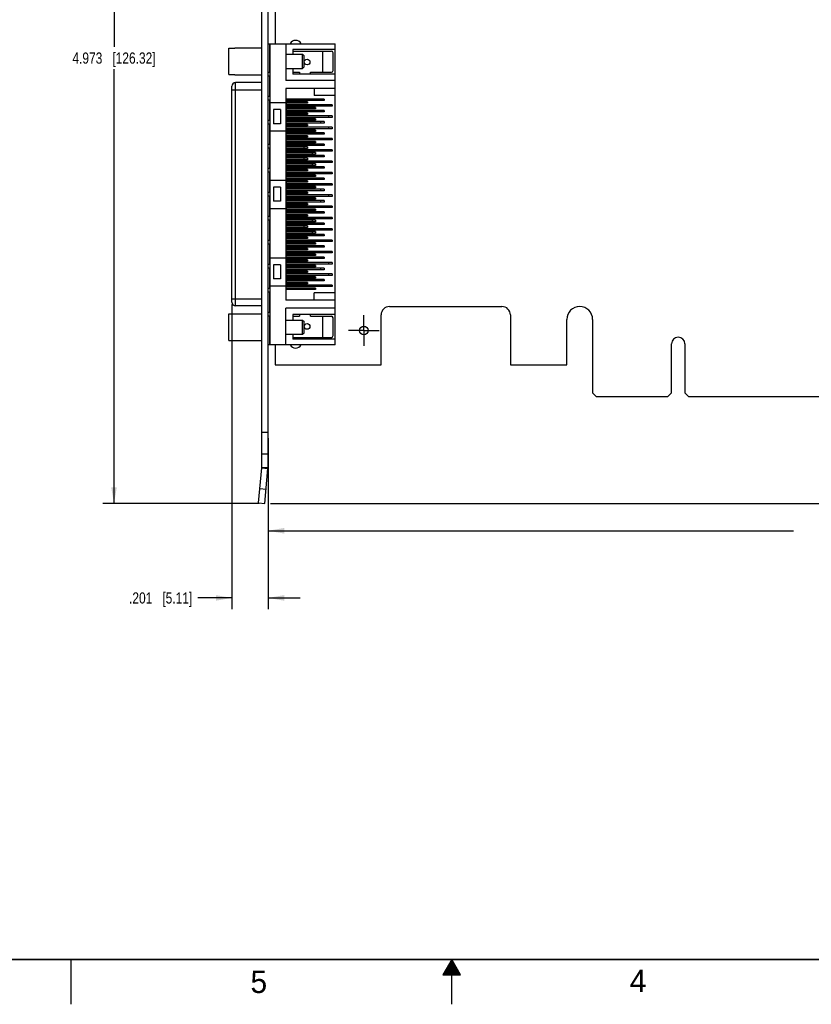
# Model space of a CAD drawing. Header units: inches. Extents: x 0 to 34, y 0 to 22.
# Tile 3 of 13: x 12.2 to 21, y 0 to 11. Entities that reach past the tile are written whole.
import ezdxf

# ---------------------------------------------------------------- set-up
doc = ezdxf.new("R2010")
doc.units = ezdxf.units.IN
doc.header["$LTSCALE"] = 1.87
doc.header["$MEASUREMENT"] = 0
doc.linetypes.add('CENTER', pattern=[0.6, 0.375, -0.075, 0.075, -0.075])
doc.layers.get('0').update_dxf_attribs({"linetype": 'CONTINUOUS'})
for name, color, linetype in [('02___PRT_ALL_AXES', 7, 'CONTINUOUS'), ('5_ALL_CURVES', 7, 'CONTINUOUS'), ('DIMENSIONS', 7, 'CONTINUOUS')]:
    doc.layers.add(name, color=color, linetype=linetype)
doc.styles.get("Standard").update_dxf_attribs({"font": 'txt', "width": 0.8})
doc.styles.add('TEXTSTYLE_2', font='txt')
doc.dimstyles.new('DIMSTYLE_1', dxfattribs={"dimtxt": 0.125, "dimasz": 0.18, "dimexe": 0.125, "dimexo": 0.0625, "dimgap": 0.0625, "dimtad": 0, "dimtih": 1, "dimtoh": 1, "dimdec": 3, "dimlfac": 0.5, "dimzin": 4, "dimdsep": 46, "dimtxsty": 'STANDARD', "dimblk": '_FILLED', "dimblk1": '_FILLED', "dimblk2": '_FILLED', "dimcen": 0.09, "dimadec": 3, "dimazin": 1, "dimtp": 0.001, "dimtm": 0.001, "dimtfac": 1, "dimtdec": 3, "dimtofl": 0, "dimtmove": 0, "dimatfit": 3, "dimldrblk": '_FILLED', "dimfxl": 1, "dimtolj": 1, "dimtzin": 4, "dimarcsym": 0})
doc.dimstyles.new('DIMSTYLE_3', dxfattribs={"dimtxt": 0.125, "dimasz": 0.18, "dimexe": 0.125, "dimexo": 0.0625, "dimgap": 0.0625, "dimtad": 0, "dimtih": 1, "dimtoh": 1, "dimdec": 3, "dimlfac": 0.5, "dimzin": 4, "dimdsep": 46, "dimtxsty": 'STANDARD', "dimblk": '_FILLED', "dimblk1": '_FILLED', "dimblk2": '_FILLED', "dimcen": 0.09, "dimadec": 3, "dimazin": 1, "dimtp": 0.01, "dimtm": 0.01, "dimtfac": 1, "dimtdec": 3, "dimtofl": 0, "dimtmove": 0, "dimatfit": 3, "dimldrblk": '_FILLED', "dimfxl": 1, "dimtolj": 1, "dimtzin": 4, "dimarcsym": 0})

# ---------------------------------------------------------------- blocks, each defined once
blk = doc.blocks.new('_FILLED')
at = {"color": 0, "linetype": 'BYBLOCK'}
blk.add_solid([(0, 0), (-1, 0.174), (-1, -0.174)], dxfattribs=at)
blk = doc.blocks.new('*D5')
at = {"layer": 'DIMENSIONS', "color": 2, "linetype": 'CONTINUOUS'}
for p, q in [((14.967, 15.54), (13.105, 15.54)), ((13.23, 15.54), (13.23, 10.691)), ((13.23, 5.593), (13.23, 10.441)), ((14.852, 5.593), (13.105, 5.593))]:
    blk.add_line(p, q, dxfattribs=at)
at = {"layer": 'DIMENSIONS', "color": 2, "linetype": 'CONTINUOUS', "xscale": 0.18, "yscale": 0.18, "zscale": 0.18}
for p, rotation in [((13.23, 15.54), 90), ((13.23, 5.593), 270)]:
    blk.add_blockref('_FILLED', p, dxfattribs=dict(at, rotation=rotation))
at = {"layer": 'DIMENSIONS', "color": 2, "linetype": 'CONTINUOUS', "insert": (13.23, 10.629), "char_height": 0.125, "width": 1.425, "attachment_point": 2, "line_spacing_factor": 0.9}
blk.add_mtext('4.973{\\ftxt.shx;\\W1.000000;\\H0.125000; }[126.32]', dxfattribs=at)
blk = doc.blocks.new('*D17')
at = {"layer": 'DIMENSIONS', "color": 2, "linetype": 'CONTINUOUS'}
for p, q in [((28.23, 7.729), (28.23, 5.163)), ((14.95, 6.323), (14.95, 5.163)), ((14.95, 5.288), (20.815, 5.288)), ((28.23, 5.288), (22.365, 5.288))]:
    blk.add_line(p, q, dxfattribs=at)
at = {"layer": 'DIMENSIONS', "color": 2, "linetype": 'CONTINUOUS', "xscale": 0.18, "yscale": 0.18, "zscale": 0.18, "rotation": 180}
blk.add_blockref('_FILLED', (14.95, 5.288), dxfattribs=at)
at = {"layer": 'DIMENSIONS', "color": 2, "linetype": 'CONTINUOUS', "xscale": 0.18, "yscale": 0.18, "zscale": 0.18}
blk.add_blockref('_FILLED', (28.23, 5.288), dxfattribs=at)
at = {"layer": 'DIMENSIONS', "color": 2, "linetype": 'CONTINUOUS', "insert": (21.59, 5.35), "char_height": 0.125, "width": 1.425, "attachment_point": 2, "line_spacing_factor": 0.9}
blk.add_mtext('6.640{\\ftxt.shx;\\W1.000000;\\H0.125000; }[168.66]', dxfattribs=at)
blk = doc.blocks.new('*D19')
at = {"layer": 'DIMENSIONS', "color": 2, "linetype": 'CONTINUOUS'}
for p, q in [((24.002, 15.54), (32.105, 15.54)), ((31.98, 15.54), (31.98, 10.691)), ((31.98, 5.593), (31.98, 10.441)), ((14.977, 5.593), (32.105, 5.593))]:
    blk.add_line(p, q, dxfattribs=at)
at = {"layer": 'DIMENSIONS', "color": 2, "linetype": 'CONTINUOUS', "xscale": 0.18, "yscale": 0.18, "zscale": 0.18}
for p, rotation in [((31.98, 15.54), 90), ((31.98, 5.593), 270)]:
    blk.add_blockref('_FILLED', p, dxfattribs=dict(at, rotation=rotation))
at = {"layer": 'DIMENSIONS', "color": 2, "linetype": 'CONTINUOUS', "insert": (31.98, 10.629), "char_height": 0.125, "width": 1.625, "attachment_point": 2, "line_spacing_factor": 0.9}
blk.add_mtext('(4.973{\\ftxt.shx;\\W1.000000;\\H0.125000; }[126.32])', dxfattribs=at)
blk = doc.blocks.new('*D20')
at = {"layer": 'DIMENSIONS', "color": 2, "linetype": 'CONTINUOUS'}
for p, q in [((14.547, 7.816), (14.547, 4.413)), ((14.95, 6.323), (14.95, 4.413)), ((14.547, 4.538), (14.167, 4.538)), ((14.95, 4.538), (15.31, 4.538))]:
    blk.add_line(p, q, dxfattribs=at)
at = {"layer": 'DIMENSIONS', "color": 2, "linetype": 'CONTINUOUS', "xscale": 0.18, "yscale": 0.18, "zscale": 0.18}
blk.add_blockref('_FILLED', (14.547, 4.538), dxfattribs=at)
at = {"layer": 'DIMENSIONS', "color": 2, "linetype": 'CONTINUOUS', "xscale": 0.18, "yscale": 0.18, "zscale": 0.18, "rotation": 180}
blk.add_blockref('_FILLED', (14.95, 4.538), dxfattribs=at)
at = {"layer": 'DIMENSIONS', "color": 2, "linetype": 'CONTINUOUS', "insert": (14.104, 4.6), "char_height": 0.125, "width": 1.125, "attachment_point": 3, "line_spacing_factor": 0.9}
blk.add_mtext('.201{\\ftxt.shx;\\W1.000000;\\H0.125000; }[5.11]', dxfattribs=at)

msp = doc.modelspace()

# ---------------------------------------------------------------- linework, layer by layer
at = {"color": 7, "linetype": 'CONTINUOUS'}
for p, q in [((15.0295, 15.5398), (15.0295, 10.7269)), ((14.9495, 5.9958), (14.9495, 14.9638)), ((14.511, 10.3827), (14.511, 10.6775)), ((14.511, 10.6775), (14.578, 10.6775)), ((14.578, 10.6797), (14.578, 10.6775)), ((14.578, 10.6797), (14.8795, 10.6797)), ((14.9495, 10.7269), (15.7006, 10.7269)), ((14.9664, 10.7269), (14.9664, 10.4061)), ((14.9683, 10.7269), (14.9683, 7.3647)), ((15.1494, 10.7269), (15.1494, 10.3175)), ((15.7006, 7.3647), (15.7006, 10.7269)), ((15.1494, 10.6088), (15.3362, 10.6088)), ((15.2282, 10.6639), (15.2282, 10.6088)), ((15.7006, 10.6639), (15.2282, 10.6639)), ((15.2282, 10.6442), (15.6573, 10.6442)), ((15.3362, 10.4513), (15.3362, 10.6088)), ((15.3362, 10.6088), (15.352, 10.5931)), ((15.352, 10.4671), (15.352, 10.5931)), ((15.5589, 10.6442), (15.5589, 10.408)), ((15.677, 10.4277), (15.677, 10.6246)), ((15.1494, 10.4513), (15.3362, 10.4513)), ((15.2282, 10.4513), (15.2282, 10.3883)), ((15.3362, 10.4513), (15.352, 10.4671)), ((14.511, 10.3827), (14.578, 10.3827)), ((14.578, 10.3827), (14.578, 10.3805)), ((14.578, 10.3805), (14.8795, 10.3805)), ((14.9683, 10.4061), (14.9495, 10.4061)), ((14.9683, 10.3659), (14.9495, 10.3659)), ((14.9664, 10.3659), (14.9664, 10.138)), ((15.2282, 10.408), (15.3028, 10.408)), ((15.7006, 10.3883), (15.2282, 10.3883)), ((15.3028, 10.408), (15.3028, 10.3883)), ((15.424, 10.3883), (15.424, 10.408)), ((15.424, 10.408), (15.6573, 10.408)), ((14.5471, 7.8391), (14.5471, 10.2525)), ((14.5864, 7.7998), (14.5864, 10.2919)), ((14.8795, 10.2919), (14.5864, 10.2919)), ((15.7006, 10.3175), (15.1494, 10.3175)), ((15.1494, 10.2269), (15.1494, 7.8647)), ((15.7006, 10.2269), (15.1494, 10.2269)), ((15.4644, 10.2269), (15.4644, 10.1482)), ((14.5471, 10.2131), (14.8795, 10.2131)), ((14.9683, 10.138), (14.9495, 10.138)), ((15.7006, 10.1482), (15.4644, 10.1482)), ((14.9683, 10.0979), (14.9495, 10.0979)), ((14.9664, 10.0979), (14.9664, 9.87)), ((14.9683, 10.0694), (15.1494, 10.0694)), ((15.5746, 10.1088), (15.1494, 10.1088)), ((15.5746, 10.0931), (15.1494, 10.0931)), ((15.3896, 10.0773), (15.1494, 10.0773)), ((15.3896, 10.0616), (15.1494, 10.0616)), ((15.6652, 10.0458), (15.1494, 10.0458)), ((15.6652, 10.0301), (15.1494, 10.0301)), ((15.4801, 10.0143), (15.1494, 10.0143)), ((15.1534, 10.0616), (15.1534, 10.0458)), ((15.1534, 10.0301), (15.1534, 10.0143)), ((15.3502, 10.0773), (15.3502, 10.0616)), ((15.3896, 10.0773), (15.3896, 10.0616)), ((15.4408, 10.0143), (15.4408, 9.9986)), ((15.4801, 10.0143), (15.4801, 9.9986)), ((15.5352, 10.1088), (15.5352, 10.0931)), ((15.5746, 10.1088), (15.5746, 10.0931)), ((15.6258, 10.0458), (15.6258, 10.0301)), ((15.6652, 10.0458), (15.6652, 10.0301)), ((15.0116, 9.9907), (15.0116, 9.8332)), ((15.0904, 9.9907), (15.0116, 9.9907)), ((15.0904, 9.9907), (15.0904, 9.8332)), ((15.4801, 9.9986), (15.1494, 9.9986)), ((15.5746, 9.9828), (15.1494, 9.9828)), ((15.5746, 9.9671), (15.1494, 9.9671)), ((15.3896, 9.9513), (15.1494, 9.9513)), ((15.3896, 9.9356), (15.1494, 9.9356)), ((15.6652, 9.9198), (15.1494, 9.9198)), ((15.6652, 9.9041), (15.1494, 9.9041)), ((15.1534, 9.9986), (15.1534, 9.9828)), ((15.1534, 9.9671), (15.1534, 9.9513)), ((15.1534, 9.9356), (15.1534, 9.9198)), ((15.1534, 9.9041), (15.1534, 9.8883)), ((15.3502, 9.9513), (15.3502, 9.9356)), ((15.3896, 9.9513), (15.3896, 9.9356)), ((15.5352, 9.9828), (15.5352, 9.9671)), ((15.5746, 9.9828), (15.5746, 9.9671)), ((15.6258, 9.9198), (15.6258, 9.9041)), ((15.6652, 9.9198), (15.6652, 9.9041)), ((14.9683, 9.87), (14.9495, 9.87)), ((14.9683, 9.8298), (14.9495, 9.8298)), ((14.9664, 9.8298), (14.9664, 9.602)), ((15.0904, 9.8332), (15.0116, 9.8332)), ((15.4801, 9.8883), (15.1494, 9.8883)), ((15.4801, 9.8726), (15.1494, 9.8726)), ((15.5746, 9.8568), (15.1494, 9.8568)), ((15.5746, 9.8411), (15.1494, 9.8411)), ((15.3896, 9.8253), (15.1494, 9.8253)), ((15.3896, 9.8096), (15.1494, 9.8096)), ((15.6652, 9.7938), (15.1494, 9.7938)), ((15.1534, 9.8726), (15.1534, 9.8568)), ((15.1534, 9.8411), (15.1534, 9.8253)), ((15.1534, 9.8096), (15.1534, 9.7938)), ((15.3502, 9.8253), (15.3502, 9.8096)), ((15.3896, 9.8253), (15.3896, 9.8096)), ((15.4408, 9.8883), (15.4408, 9.8726)), ((15.4801, 9.8883), (15.4801, 9.8726)), ((15.5352, 9.8568), (15.5352, 9.8411)), ((15.5746, 9.8568), (15.5746, 9.8411)), ((15.6258, 9.7938), (15.6258, 9.7781)), ((15.6652, 9.7938), (15.6652, 9.7781)), ((14.9683, 9.7545), (15.1494, 9.7545)), ((15.6652, 9.7781), (15.1494, 9.7781)), ((15.4801, 9.7623), (15.1494, 9.7623)), ((15.4801, 9.7466), (15.1494, 9.7466)), ((15.5746, 9.7309), (15.1494, 9.7309)), ((15.5746, 9.7151), (15.1494, 9.7151)), ((15.3896, 9.6994), (15.1494, 9.6994)), ((15.3896, 9.6836), (15.1494, 9.6836)), ((15.1534, 9.7781), (15.1534, 9.7623)), ((15.3502, 9.6994), (15.3502, 9.6836)), ((15.3896, 9.6994), (15.3896, 9.6836)), ((15.4408, 9.7623), (15.4408, 9.7466)), ((15.4801, 9.7623), (15.4801, 9.7466)), ((15.5352, 9.7309), (15.5352, 9.7151)), ((15.5746, 9.7309), (15.5746, 9.7151)), ((14.9683, 9.602), (14.9495, 9.602)), ((15.6652, 9.6679), (15.1494, 9.6679)), ((15.6652, 9.6521), (15.1494, 9.6521)), ((15.4801, 9.6364), (15.1494, 9.6364)), ((15.4801, 9.6206), (15.1494, 9.6206)), ((15.5746, 9.6049), (15.1494, 9.6049)), ((15.5746, 9.5891), (15.1494, 9.5891)), ((15.3896, 9.5734), (15.1494, 9.5734)), ((15.3502, 9.5734), (15.3502, 9.5576)), ((15.3896, 9.5734), (15.3896, 9.5576)), ((15.4408, 9.6364), (15.4408, 9.6206)), ((15.4801, 9.6364), (15.4801, 9.6206)), ((15.5352, 9.6049), (15.5352, 9.5891)), ((15.5746, 9.6049), (15.5746, 9.5891)), ((15.6258, 9.6679), (15.6258, 9.6521)), ((15.6652, 9.6679), (15.6652, 9.6521)), ((14.9683, 9.5618), (14.9495, 9.5618)), ((14.9664, 9.5618), (14.9664, 9.3339)), ((15.3896, 9.5576), (15.1494, 9.5576)), ((15.6652, 9.5419), (15.1494, 9.5419)), ((15.6652, 9.5261), (15.1494, 9.5261)), ((15.4801, 9.5104), (15.1494, 9.5104)), ((15.4801, 9.4946), (15.1494, 9.4946)), ((15.5746, 9.4789), (15.1494, 9.4789)), ((15.5746, 9.4631), (15.1494, 9.4631)), ((15.4408, 9.5104), (15.4408, 9.4946)), ((15.4801, 9.5104), (15.4801, 9.4946)), ((15.5352, 9.4789), (15.5352, 9.4631)), ((15.5746, 9.4789), (15.5746, 9.4631)), ((15.6258, 9.5419), (15.6258, 9.5261)), ((15.6652, 9.5419), (15.6652, 9.5261)), ((15.3896, 9.4474), (15.1494, 9.4474)), ((15.3896, 9.4316), (15.1494, 9.4316)), ((15.6652, 9.4159), (15.1494, 9.4159)), ((15.6652, 9.4001), (15.1494, 9.4001)), ((15.4801, 9.3844), (15.1494, 9.3844)), ((15.4801, 9.3686), (15.1494, 9.3686)), ((15.5746, 9.3529), (15.1494, 9.3529)), ((15.3502, 9.4474), (15.3502, 9.4316)), ((15.3896, 9.4474), (15.3896, 9.4316)), ((15.4408, 9.3844), (15.4408, 9.3686)), ((15.4801, 9.3844), (15.4801, 9.3686)), ((15.5352, 9.3529), (15.5352, 9.3372)), ((15.5746, 9.3529), (15.5746, 9.3372)), ((15.6258, 9.4159), (15.6258, 9.4001)), ((15.6652, 9.4159), (15.6652, 9.4001)), ((14.9683, 9.3339), (14.9495, 9.3339)), ((14.9683, 9.2938), (14.9495, 9.2938)), ((14.9664, 9.2938), (14.9664, 9.0659)), ((15.5746, 9.3372), (15.1494, 9.3372)), ((15.3896, 9.3214), (15.1494, 9.3214)), ((15.3896, 9.3057), (15.1494, 9.3057)), ((15.6652, 9.2899), (15.1494, 9.2899)), ((15.6652, 9.2742), (15.1494, 9.2742)), ((15.4801, 9.2584), (15.1494, 9.2584)), ((15.4801, 9.2427), (15.1494, 9.2427)), ((15.3502, 9.3214), (15.3502, 9.3057)), ((15.3896, 9.3214), (15.3896, 9.3057)), ((15.4408, 9.2584), (15.4408, 9.2427)), ((15.4801, 9.2584), (15.4801, 9.2427)), ((15.6258, 9.2899), (15.6258, 9.2742)), ((15.6652, 9.2899), (15.6652, 9.2742)), ((14.9683, 9.2033), (15.1534, 9.2033)), ((15.5746, 9.2269), (15.1494, 9.2269)), ((15.5746, 9.2112), (15.1494, 9.2112)), ((15.3896, 9.1954), (15.1494, 9.1954)), ((15.3896, 9.1797), (15.1494, 9.1797)), ((15.6652, 9.1639), (15.1494, 9.1639)), ((15.6652, 9.1482), (15.1494, 9.1482)), ((15.4801, 9.1324), (15.1494, 9.1324)), ((15.1534, 9.2033), (15.1534, 9.1954)), ((15.1534, 9.1797), (15.1534, 9.1639)), ((15.1534, 9.1482), (15.1534, 9.1324)), ((15.3502, 9.1954), (15.3502, 9.1797)), ((15.3896, 9.1954), (15.3896, 9.1797)), ((15.4408, 9.1324), (15.4408, 9.1167)), ((15.4801, 9.1324), (15.4801, 9.1167)), ((15.5352, 9.2269), (15.5352, 9.2112)), ((15.5746, 9.2269), (15.5746, 9.2112)), ((15.6258, 9.1639), (15.6258, 9.1482)), ((15.6652, 9.1639), (15.6652, 9.1482)), ((14.9683, 9.0659), (14.9495, 9.0659)), ((14.9683, 9.0257), (14.9495, 9.0257)), ((14.9664, 9.0257), (14.9664, 8.7979)), ((15.0116, 9.1246), (15.0116, 8.9671)), ((15.0904, 9.1246), (15.0116, 9.1246)), ((15.0904, 9.1246), (15.0904, 8.9671)), ((15.4801, 9.1167), (15.1494, 9.1167)), ((15.5746, 9.1009), (15.1494, 9.1009)), ((15.5746, 9.0852), (15.1494, 9.0852)), ((15.3896, 9.0694), (15.1494, 9.0694)), ((15.3896, 9.0537), (15.1494, 9.0537)), ((15.6652, 9.0379), (15.1494, 9.0379)), ((15.6652, 9.0222), (15.1494, 9.0222)), ((15.1534, 9.1167), (15.1534, 9.1009)), ((15.1534, 9.0852), (15.1534, 9.0694)), ((15.1534, 9.0537), (15.1534, 9.0379)), ((15.1534, 9.0222), (15.1534, 9.0064)), ((15.3502, 9.0694), (15.3502, 9.0537)), ((15.3896, 9.0694), (15.3896, 9.0537)), ((15.5352, 9.1009), (15.5352, 9.0852)), ((15.5746, 9.1009), (15.5746, 9.0852)), ((15.6258, 9.0379), (15.6258, 9.0222)), ((15.6652, 9.0379), (15.6652, 9.0222)), ((15.0904, 8.9671), (15.0116, 8.9671)), ((15.4801, 9.0064), (15.1494, 9.0064)), ((15.4801, 8.9907), (15.1494, 8.9907)), ((15.5746, 8.9749), (15.1494, 8.9749)), ((15.5746, 8.9592), (15.1494, 8.9592)), ((15.3896, 8.9435), (15.1494, 8.9435)), ((15.3896, 8.9277), (15.1494, 8.9277)), ((15.6652, 8.912), (15.1494, 8.912)), ((15.1534, 8.9907), (15.1534, 8.9749)), ((15.1534, 8.9592), (15.1534, 8.9435)), ((15.1534, 8.9277), (15.1534, 8.912)), ((15.3502, 8.9435), (15.3502, 8.9277)), ((15.3896, 8.9435), (15.3896, 8.9277)), ((15.4408, 9.0064), (15.4408, 8.9907)), ((15.4801, 9.0064), (15.4801, 8.9907)), ((15.5352, 8.9749), (15.5352, 8.9592)), ((15.5746, 8.9749), (15.5746, 8.9592)), ((15.6258, 8.912), (15.6258, 8.8962)), ((15.6652, 8.912), (15.6652, 8.8962)), ((14.9683, 8.7979), (14.9495, 8.7979)), ((14.9683, 8.8883), (15.1534, 8.8883)), ((15.6652, 8.8962), (15.1494, 8.8962)), ((15.4801, 8.8805), (15.1494, 8.8805)), ((15.4801, 8.8647), (15.1494, 8.8647)), ((15.5746, 8.849), (15.1494, 8.849)), ((15.5746, 8.8332), (15.1494, 8.8332)), ((15.3896, 8.8175), (15.1494, 8.8175)), ((15.3896, 8.8017), (15.1494, 8.8017)), ((15.1534, 8.8962), (15.1534, 8.8883)), ((15.3502, 8.8175), (15.3502, 8.8017)), ((15.3896, 8.8175), (15.3896, 8.8017)), ((15.4408, 8.8805), (15.4408, 8.8647)), ((15.4801, 8.8805), (15.4801, 8.8647)), ((15.5352, 8.849), (15.5352, 8.8332)), ((15.5746, 8.849), (15.5746, 8.8332)), ((14.9683, 8.7577), (14.9495, 8.7577)), ((14.9664, 8.7577), (14.9664, 8.5298)), ((15.6652, 8.786), (15.1494, 8.786)), ((15.6652, 8.7702), (15.1494, 8.7702)), ((15.4801, 8.7545), (15.1494, 8.7545)), ((15.4801, 8.7387), (15.1494, 8.7387)), ((15.5746, 8.723), (15.1494, 8.723)), ((15.5746, 8.7072), (15.1494, 8.7072)), ((15.3896, 8.6915), (15.1494, 8.6915)), ((15.3502, 8.6915), (15.3502, 8.6757)), ((15.3896, 8.6915), (15.3896, 8.6757)), ((15.4408, 8.7545), (15.4408, 8.7387)), ((15.4801, 8.7545), (15.4801, 8.7387)), ((15.5352, 8.723), (15.5352, 8.7072)), ((15.5746, 8.723), (15.5746, 8.7072)), ((15.6258, 8.786), (15.6258, 8.7702)), ((15.6652, 8.786), (15.6652, 8.7702)), ((15.3896, 8.6757), (15.1494, 8.6757)), ((15.6652, 8.66), (15.1494, 8.66)), ((15.6652, 8.6442), (15.1494, 8.6442)), ((15.4801, 8.6285), (15.1494, 8.6285)), ((15.4801, 8.6127), (15.1494, 8.6127)), ((15.5746, 8.597), (15.1494, 8.597)), ((15.5746, 8.5812), (15.1494, 8.5812)), ((15.4408, 8.6285), (15.4408, 8.6127)), ((15.4801, 8.6285), (15.4801, 8.6127)), ((15.5352, 8.597), (15.5352, 8.5812)), ((15.5746, 8.597), (15.5746, 8.5812)), ((15.6258, 8.66), (15.6258, 8.6442)), ((15.6652, 8.66), (15.6652, 8.6442)), ((14.9683, 8.5298), (14.9495, 8.5298)), ((14.9683, 8.4897), (14.9495, 8.4897)), ((14.9664, 8.4897), (14.9664, 8.2618)), ((15.3896, 8.5655), (15.1494, 8.5655)), ((15.3896, 8.5498), (15.1494, 8.5498)), ((15.6652, 8.534), (15.1494, 8.534)), ((15.6652, 8.5183), (15.1494, 8.5183)), ((15.4801, 8.5025), (15.1494, 8.5025)), ((15.4801, 8.4868), (15.1494, 8.4868)), ((15.5746, 8.471), (15.1494, 8.471)), ((15.3502, 8.5655), (15.3502, 8.5498)), ((15.3896, 8.5655), (15.3896, 8.5498)), ((15.4408, 8.5025), (15.4408, 8.4868)), ((15.4801, 8.5025), (15.4801, 8.4868)), ((15.5352, 8.471), (15.5352, 8.4553)), ((15.5746, 8.471), (15.5746, 8.4553)), ((15.6258, 8.534), (15.6258, 8.5183)), ((15.6652, 8.534), (15.6652, 8.5183)), ((15.5746, 8.4553), (15.1494, 8.4553)), ((15.3896, 8.4395), (15.1494, 8.4395)), ((15.3896, 8.4238), (15.1494, 8.4238)), ((15.6652, 8.408), (15.1494, 8.408)), ((15.6652, 8.3923), (15.1494, 8.3923)), ((15.4801, 8.3765), (15.1494, 8.3765)), ((15.4801, 8.3608), (15.1494, 8.3608)), ((15.3502, 8.4395), (15.3502, 8.4238)), ((15.3896, 8.4395), (15.3896, 8.4238)), ((15.4408, 8.3765), (15.4408, 8.3608)), ((15.4801, 8.3765), (15.4801, 8.3608)), ((15.6258, 8.408), (15.6258, 8.3923)), ((15.6652, 8.408), (15.6652, 8.3923)), ((14.9683, 8.2618), (14.9495, 8.2618)), ((14.9683, 8.3372), (15.1494, 8.3372)), ((15.0116, 8.2584), (15.0116, 8.1009)), ((15.0904, 8.2584), (15.0116, 8.2584)), ((15.0904, 8.2584), (15.0904, 8.1009)), ((15.5746, 8.345), (15.1494, 8.345)), ((15.5746, 8.3293), (15.1494, 8.3293)), ((15.3896, 8.3135), (15.1494, 8.3135)), ((15.3896, 8.2978), (15.1494, 8.2978)), ((15.6652, 8.282), (15.1494, 8.282)), ((15.6652, 8.2663), (15.1494, 8.2663)), ((15.4801, 8.2505), (15.1494, 8.2505)), ((15.1534, 8.3293), (15.1534, 8.3135)), ((15.1534, 8.2978), (15.1534, 8.282)), ((15.1534, 8.2663), (15.1534, 8.2505)), ((15.3502, 8.3135), (15.3502, 8.2978)), ((15.3896, 8.3135), (15.3896, 8.2978)), ((15.4408, 8.2505), (15.4408, 8.2348)), ((15.4801, 8.2505), (15.4801, 8.2348)), ((15.5352, 8.345), (15.5352, 8.3293)), ((15.5746, 8.345), (15.5746, 8.3293)), ((15.6258, 8.282), (15.6258, 8.2663)), ((15.6652, 8.282), (15.6652, 8.2663)), ((14.9683, 8.2216), (14.9495, 8.2216)), ((14.9664, 8.2216), (14.9664, 7.9938)), ((15.4801, 8.2348), (15.1494, 8.2348)), ((15.5746, 8.219), (15.1494, 8.219)), ((15.5746, 8.2033), (15.1494, 8.2033)), ((15.3896, 8.1875), (15.1494, 8.1875)), ((15.3896, 8.1718), (15.1494, 8.1718)), ((15.6652, 8.1561), (15.1494, 8.1561)), ((15.6652, 8.1403), (15.1494, 8.1403)), ((15.1534, 8.2348), (15.1534, 8.219)), ((15.1534, 8.2033), (15.1534, 8.1875)), ((15.1534, 8.1718), (15.1534, 8.1561)), ((15.1534, 8.1403), (15.1534, 8.1246)), ((15.3502, 8.1875), (15.3502, 8.1718)), ((15.3896, 8.1875), (15.3896, 8.1718)), ((15.5352, 8.219), (15.5352, 8.2033)), ((15.5746, 8.219), (15.5746, 8.2033)), ((15.6258, 8.1561), (15.6258, 8.1403)), ((15.6652, 8.1561), (15.6652, 8.1403)), ((15.0904, 8.1009), (15.0116, 8.1009)), ((15.4801, 8.1246), (15.1494, 8.1246)), ((15.4801, 8.1088), (15.1494, 8.1088)), ((15.5746, 8.0931), (15.1494, 8.0931)), ((15.5746, 8.0773), (15.1494, 8.0773)), ((15.3896, 8.0616), (15.1494, 8.0616)), ((15.3896, 8.0458), (15.1494, 8.0458)), ((15.6652, 8.0301), (15.1494, 8.0301)), ((15.1534, 8.1088), (15.1534, 8.0931)), ((15.1534, 8.0773), (15.1534, 8.0616)), ((15.1534, 8.0458), (15.1534, 8.0301)), ((15.3502, 8.0616), (15.3502, 8.0458)), ((15.3896, 8.0616), (15.3896, 8.0458)), ((15.4408, 8.1246), (15.4408, 8.1088)), ((15.4801, 8.1246), (15.4801, 8.1088)), ((15.5352, 8.0931), (15.5352, 8.0773)), ((15.5746, 8.0931), (15.5746, 8.0773)), ((15.6258, 8.0301), (15.6258, 8.0143)), ((15.6652, 8.0301), (15.6652, 8.0143)), ((14.9683, 7.9938), (14.9495, 7.9938)), ((14.9683, 7.9536), (14.9495, 7.9536)), ((14.9664, 7.9536), (14.9664, 7.7257)), ((14.9683, 8.0222), (15.1494, 8.0222)), ((15.6652, 8.0143), (15.1494, 8.0143)), ((15.4801, 7.9986), (15.1494, 7.9986)), ((15.4801, 7.9828), (15.1494, 7.9828)), ((15.4408, 7.9986), (15.4408, 7.9828)), ((15.4644, 7.8647), (15.4644, 7.9435)), ((15.7006, 7.9435), (15.4644, 7.9435)), ((15.4801, 7.9986), (15.4801, 7.9828)), ((14.5471, 7.8785), (14.8795, 7.8785)), ((15.7006, 7.8647), (15.1494, 7.8647)), ((14.511, 7.4142), (14.511, 7.709)), ((14.511, 7.709), (14.578, 7.709)), ((14.578, 7.7112), (14.578, 7.709)), ((14.578, 7.7112), (14.8795, 7.7112)), ((14.8795, 7.7998), (14.5864, 7.7998)), ((14.9683, 7.7257), (14.9495, 7.7257)), ((15.1494, 7.3647), (15.1494, 7.7742)), ((15.7006, 7.7742), (15.1494, 7.7742)), ((15.2282, 7.7033), (15.2282, 7.6403)), ((15.7006, 7.7033), (15.2282, 7.7033)), ((15.3028, 7.7033), (15.3028, 7.6836)), ((15.424, 7.6836), (15.424, 7.7033)), ((16.2115, 7.1418), (16.2115, 7.6978)), ((16.3055, 7.7918), (17.5615, 7.7918)), ((17.6555, 7.6978), (17.6555, 7.1418)), ((14.9683, 7.6856), (14.9495, 7.6856)), ((14.9664, 7.6856), (14.9664, 7.3647)), ((15.1494, 7.6403), (15.3362, 7.6403)), ((15.2282, 7.6836), (15.3028, 7.6836)), ((15.3362, 7.4828), (15.3362, 7.6403)), ((15.3362, 7.6403), (15.352, 7.6246)), ((15.352, 7.4986), (15.352, 7.6246)), ((15.424, 7.6836), (15.6573, 7.6836)), ((15.5589, 7.6836), (15.5589, 7.4474)), ((15.677, 7.4671), (15.677, 7.6639)), ((18.2855, 7.1418), (18.2855, 7.6478)), ((18.5735, 7.6478), (18.5735, 6.8278)), ((15.1494, 7.4828), (15.3362, 7.4828)), ((15.2282, 7.4828), (15.2282, 7.4277)), ((15.3362, 7.4828), (15.352, 7.4986)), ((14.511, 7.4142), (14.578, 7.4142)), ((14.578, 7.4142), (14.578, 7.412)), ((14.578, 7.412), (14.8795, 7.412)), ((15.2282, 7.4474), (15.6573, 7.4474)), ((15.7006, 7.4277), (15.2282, 7.4277)), ((19.4545, 6.8278), (19.4545, 7.3748)), ((19.6045, 7.3748), (19.6045, 6.8278)), ((15.7006, 7.3647), (14.9495, 7.3647)), ((15.0295, 7.3647), (15.0295, 7.1418)), ((15.0295, 7.1418), (16.2115, 7.1418)), ((17.6555, 7.1418), (18.2855, 7.1418)), ((18.6135, 6.7878), (18.5735, 6.8278)), ((19.4545, 6.8278), (19.4145, 6.7878)), ((19.6445, 6.7878), (19.6045, 6.8278)), ((18.6135, 6.7878), (19.4145, 6.7878)), ((19.6445, 6.7878), (21.2335, 6.7878)), ((14.9495, 6.386), (14.8795, 6.386)), ((14.9495, 6.1438), (14.8795, 6.1438)), ((14.8793, 5.9897), (14.949, 5.9836)), ((14.8795, 5.9958), (14.9495, 5.9958)), ((14.9149, 5.5931), (14.949, 5.9836)), ((14.8591, 5.7586), (14.9288, 5.7525)), ((14.8451, 5.5992), (14.9149, 5.5931))]:
    msp.add_line(p, q, dxfattribs=at)
at = {"color": 3, "linetype": 'CONTINUOUS'}
for p, q in [((14.8795, 5.9958), (14.8795, 14.9638)), ((14.8451, 5.5992), (14.8793, 5.9897))]:
    msp.add_line(p, q, dxfattribs=at)
at = {"color": 2, "linetype": 'CONTINUOUS'}
for p, q in [((12.75, 0), (12.75, 0.5)), ((17, 0.5), (16.902, 0.3303)), ((16.9654, 0.44), (17.0347, 0.44)), ((16.9712, 0.45), (17.0289, 0.45)), ((16.9769, 0.46), (17.0231, 0.46)), ((16.9827, 0.47), (17.0173, 0.47)), ((16.9885, 0.48), (17.0116, 0.48)), ((16.9942, 0.49), (17.0058, 0.49)), ((17.098, 0.3303), (17, 0.5)), ((17, 0), (17, 0.5)), ((16.902, 0.3303), (17.098, 0.3303)), ((16.9076, 0.34), (17.0924, 0.34)), ((16.9134, 0.35), (17.0866, 0.35)), ((16.9192, 0.36), (17.0808, 0.36)), ((16.925, 0.37), (17.0751, 0.37)), ((16.9307, 0.38), (17.0693, 0.38)), ((16.9365, 0.39), (17.0635, 0.39)), ((16.9423, 0.4), (17.0578, 0.4)), ((16.9481, 0.41), (17.052, 0.41)), ((16.9538, 0.42), (17.0462, 0.42)), ((16.9596, 0.43), (17.0404, 0.43))]:
    msp.add_line(p, q, dxfattribs=at)
at = {"color": 7, "linetype": 'CONTINUOUS', "const_width": 0.02}
msp.add_lwpolyline([(0.5, 0.5), (33.5, 0.5)], dxfattribs=at)
at = {"color": 7, "linetype": 'CONTINUOUS'}
for centre in [(15.3856, 10.5222), (15.3856, 7.5694)]:
    msp.add_circle(centre, 0.0315, dxfattribs=at)
for centre, radius, start, end in [((15.6573, 10.6246), 0.0197, 0, 90), ((15.6573, 10.4277), 0.0197, 270, 360), ((14.5864, 10.2525), 0.0394, 90, 180), ((14.5864, 7.8391), 0.0394, 180, 270), ((16.3055, 7.6978), 0.094, 90, 180), ((17.5615, 7.6978), 0.094, 0, 90), ((18.4295, 7.6478), 0.144, 0, 180), ((15.6573, 7.6639), 0.0197, 0, 90), ((15.6573, 7.4671), 0.0197, 270, 360), ((19.5295, 7.3748), 0.075, 0, 180), ((14.8095, 5.9958), 0.14, 355, 360)]:
    msp.add_arc(centre, radius, start, end, dxfattribs=at)
at = {"color": 3, "linetype": 'CONTINUOUS'}
msp.add_arc((14.8095, 5.9958), 0.07, 355, 360, dxfattribs=at)
at = {"layer": '02___PRT_ALL_AXES', "color": 7, "linetype": 'CENTER'}
for q in [(16.0195, 7.6958), (15.8475, 7.5238), (16.0195, 7.3518), (16.1915, 7.5238)]:
    msp.add_line((16.0195, 7.5238), q, dxfattribs=at)
at = {"layer": '02___PRT_ALL_AXES', "color": 7, "linetype": 'CONTINUOUS'}
msp.add_circle((16.0195, 7.5238), 0.047, dxfattribs=at)
at = {"layer": '5_ALL_CURVES', "color": 40, "linetype": 'CONTINUOUS'}
for centre, start, end in [((15.2573, 10.6954), 27.20637, 152.79363), ((15.2573, 7.3962), 207.20637, 332.79363)]:
    msp.add_arc(centre, 0.0689, start, end, dxfattribs=at)

# ---------------------------------------------------------------- texts
at = {"color": 2, "linetype": 'CONTINUOUS', "char_height": 0.25, "width": 0.25, "attachment_point": 1, "line_spacing_factor": 0.9, "style": 'TEXTSTYLE_2'}
for s, insert in [('5', (14.754, 0.3762)), ('4', (18.9884, 0.3869))]:
    msp.add_mtext(s, dxfattribs=dict(at, insert=insert))

# ---------------------------------------------------------------- dimensions: what is measured, and where the dimension line sits
at = {"layer": 'DIMENSIONS', "color": 2, "linetype": 'CONTINUOUS'}
for base, p1, p2, angle, picture, middle in [((13.2295, 5.5931), (15.0295, 15.5398), (14.9149, 5.5931), 270, '*D5', (13.2295, 10.5665)), ((14.9495, 5.2878), (28.2295, 7.7918), (14.9495, 6.386), 180, '*D17', (21.5895, 5.2878))]:
    dim = msp.add_linear_dim(base=base, p1=p1, p2=p2, angle=angle, dimstyle='DIMSTYLE_1', dxfattribs=at)
    dim.commit()
    dim.dimension.update_dxf_attribs({"geometry": picture, "text_midpoint": middle, "dimtype": 160})
dim = msp.add_linear_dim(base=(31.9795, 5.5931), p1=(23.9395, 15.5398), p2=(14.9149, 5.5931), angle=270, text='(<>)', dimstyle='DIMSTYLE_1', dxfattribs=at)
dim.commit()
dim.dimension.update_dxf_attribs({"geometry": '*D19', "text_midpoint": (31.9795, 10.5665), "dimtype": 160})
dim = msp.add_linear_dim(base=(14.9495, 4.5378), p1=(14.5471, 7.8785), p2=(14.9495, 6.386), dimstyle='DIMSTYLE_3', dxfattribs=at)
dim.commit()
dim.dimension.update_dxf_attribs({"geometry": '*D20', "text_midpoint": (13.5419, 4.5378), "dimtype": 160})

doc.saveas('drawing.dxf')
